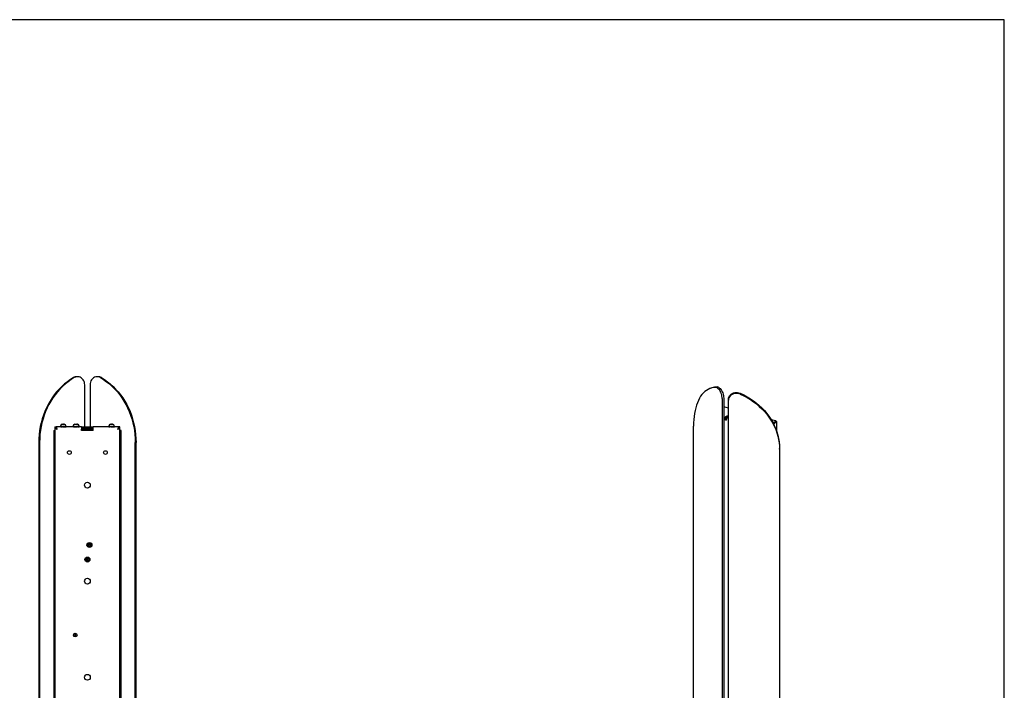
# Model space of a CAD drawing. Header units: millimetres. Extents: x -58 to 3222, y 214 to 2510.
# Tile 5 of 5: x 1529 to 3222, y 1356 to 2510. Entities that reach past the tile are written whole.
import ezdxf

# ---------------------------------------------------------------- set-up
doc = ezdxf.new("R2010")
doc.units = ezdxf.units.MM
doc.header["$LTSCALE"] = 8
doc.layers.add('SCHIZZI', color=9, linetype='Continuous')

msp = doc.modelspace()

# ---------------------------------------------------------------- linework, layer by layer
for p, q in [((1628.26, 1895.97), (1626.85, 1895.97)), ((1640.62, 1809.39), (1640.62, 1881.97)), ((1649.68, 1881.97), (1649.68, 1809.39)), ((1663.45, 1895.97), (1662.04, 1895.97)), ((2719.08, 1876.74), (2716.6, 1875.87)), ((2736.89, 1858.15), (2736.89, 853.4)), ((2739.37, 1859.02), (2739.37, 854.27)), ((2747.38, 852.1), (2747.38, 1856.84)), ((2747.39, 850.55), (2747.39, 1855.3)), ((2747.38, 1841.95), (2739.37, 1844.13)), ((1623.4, 1814.27), (1623.46, 1814.27)), ((1623.46, 1814.27), (1623.43, 1814.27)), ((1623.43, 1814.27), (1623.52, 1814.27)), ((1623.52, 1814.27), (1623.46, 1814.27)), ((1623.52, 1814.27), (1625.02, 1814.27)), ((1625.02, 1814.27), (1625.11, 1814.27)), ((1625.22, 1814.27), (1625.02, 1814.27)), ((1625.11, 1814.27), (1625.22, 1814.27)), ((1625.22, 1814.27), (1627.2, 1814.27)), ((1627.2, 1814.27), (1627.32, 1814.27)), ((1627.35, 1814.27), (1627.2, 1814.27)), ((1627.32, 1814.27), (1627.35, 1814.27)), ((1627.35, 1814.27), (1627.9, 1814.27)), ((2745.34, 1826.2), (2739.37, 1820.38)), ((2742.49, 1825.13), (2739.37, 1822.09)), ((2741.09, 1825.48), (2742.49, 1826.85)), ((2741.09, 1823.76), (2742.49, 1825.13)), ((2741.11, 1822.08), (2743.81, 1821.34)), ((2743.82, 1821.92), (2741.58, 1822.53)), ((2743.61, 1824.52), (2743.61, 1821.98)), ((2743.81, 1821.77), (2743.81, 1821.34)), ((2744.08, 1824.97), (2744.08, 1823.23)), ((2744.75, 1824.4), (2746.6, 1826.21)), ((2828.82, 1819.82), (2821.11, 1821.92)), ((2824.67, 1815.58), (2828.4, 1819.22)), ((2828.49, 1819.19), (2824.71, 1815.5)), ((2830.26, 1818.71), (2825.46, 1814.02)), ((2828.4, 1819.22), (2828.4, 1818.99)), ((2830.26, 1818.71), (2828.49, 1819.19)), ((2830.63, 1818.64), (2829.94, 1818.8)), ((2830.26, 1818.71), (2830.53, 1818.66)), ((2830.71, 1818.63), (2830.67, 1818.61)), ((2830.72, 1801.12), (2830.72, 1818.62)), ((1587.15, 1803.39), (1587.15, 788.39)), ((1587.15, 1803.39), (1589.15, 1803.39)), ((1589.15, 1809.39), (1589.15, 782.39)), ((1589.15, 1809.39), (1591.15, 1809.39)), ((1591.25, 1809.39), (1591.25, 1808.73)), ((1635.15, 1809.39), (1591.25, 1809.39)), ((1598.44, 1809.89), (1598.39, 1810.27)), ((1598.79, 1809.89), (1598.44, 1809.89)), ((1598.62, 1809.78), (1598.61, 1809.39)), ((1598.72, 1809.78), (1598.62, 1809.78)), ((1598.74, 1810.43), (1598.67, 1810.43)), ((1598.67, 1810.41), (1598.68, 1810.39)), ((1598.7, 1809.8), (1598.72, 1809.78)), ((1598.72, 1809.78), (1598.72, 1809.39)), ((1599.17, 1809.78), (1598.72, 1809.78)), ((1599.33, 1810.43), (1598.74, 1810.43)), ((1599.08, 1809.91), (1598.79, 1809.89)), ((1599.15, 1811.24), (1599.15, 1810.43)), ((1599.26, 1809.89), (1599.19, 1810.27)), ((1599.5, 1809.89), (1599.26, 1809.89)), ((1599.5, 1809.89), (1600.03, 1809.93)), ((1599.79, 1809.78), (1599.8, 1809.39)), ((1600.59, 1809.78), (1599.79, 1809.78)), ((1600.31, 1810.43), (1599.99, 1810.43)), ((1600.68, 1809.74), (1600.69, 1809.39)), ((1600.79, 1810.24), (1600.87, 1810.24)), ((1600.96, 1809.89), (1600.86, 1810.27)), ((1601.04, 1809.89), (1600.96, 1809.89)), ((1601.04, 1809.89), (1601.35, 1809.93)), ((1601.63, 1809.78), (1601.65, 1809.39)), ((1602.17, 1809.78), (1601.63, 1809.78)), ((1601.96, 1810.43), (1601.85, 1810.43)), ((1602.18, 1809.74), (1602.59, 1809.74)), ((1602.24, 1809.74), (1602.26, 1809.39)), ((1602.73, 1810.24), (1602.85, 1810.24)), ((1602.88, 1810.12), (1602.85, 1810.24)), ((1602.88, 1810.27), (1603.09, 1810.27)), ((1602.88, 1810.12), (1603.09, 1809.89)), ((1603.18, 1809.89), (1603.09, 1810.27)), ((1603.09, 1809.89), (1603.18, 1809.89)), ((1603.87, 1809.78), (1603.9, 1809.39)), ((1604.05, 1809.78), (1603.87, 1809.78)), ((1604.06, 1810.43), (1603.93, 1810.43)), ((1604.05, 1809.74), (1604.63, 1809.74)), ((1604.07, 1809.74), (1604.1, 1809.39)), ((1604.79, 1810.24), (1604.89, 1810.24)), ((1604.88, 1810.27), (1605.43, 1810.27)), ((1605.27, 1809.89), (1605.5, 1809.89)), ((1605.5, 1809.89), (1605.43, 1810.27)), ((1606.2, 1810.43), (1605.85, 1810.43)), ((1605.85, 1809.78), (1606.07, 1809.78)), ((1606.07, 1809.78), (1606.09, 1809.39)), ((1606.1, 1809.74), (1606.33, 1809.74)), ((1606.15, 1809.39), (1606.15, 1809.74)), ((1606.7, 1810.27), (1607.41, 1810.27)), ((1607.16, 1809.89), (1607.45, 1809.89)), ((1607.21, 1809.78), (1607.78, 1809.78)), ((1607.83, 1810.43), (1607.34, 1810.43)), ((1607.45, 1809.89), (1607.41, 1810.27)), ((1607.78, 1809.78), (1607.8, 1809.39)), ((1608.63, 1810.43), (1608.09, 1810.43)), ((1608.1, 1810.27), (1608.65, 1810.27)), ((1608.15, 1810.43), (1608.15, 1811.24)), ((1608.34, 1809.89), (1608.65, 1809.89)), ((1608.52, 1809.78), (1608.68, 1809.78)), ((1608.65, 1809.89), (1608.65, 1810.27)), ((1608.65, 1810.27), (1608.9, 1810.27)), ((1608.65, 1809.89), (1608.86, 1809.89)), ((1608.68, 1809.78), (1608.69, 1809.39)), ((1608.86, 1809.89), (1608.9, 1810.27)), ((1620.44, 1809.89), (1620.39, 1810.27)), ((1620.4, 1811.27), (1620.4, 1810.27)), ((1620.43, 1810.27), (1627.83, 1810.27)), ((1620.79, 1809.89), (1620.44, 1809.89)), ((1620.62, 1809.78), (1620.61, 1809.39)), ((1620.71, 1809.78), (1620.62, 1809.78)), ((1620.7, 1809.8), (1620.71, 1809.78)), ((1620.71, 1809.78), (1620.71, 1809.39)), ((1621.16, 1809.78), (1620.71, 1809.78)), ((1621.07, 1809.91), (1620.79, 1809.89)), ((1621.25, 1809.89), (1621.17, 1810.27)), ((1621.49, 1809.89), (1621.25, 1809.89)), ((1621.49, 1809.89), (1622.02, 1809.93)), ((1621.77, 1809.78), (1621.79, 1809.39)), ((1622.58, 1809.78), (1621.77, 1809.78)), ((1622.67, 1809.74), (1622.68, 1809.39)), ((1622.93, 1809.89), (1622.84, 1810.27)), ((1622.9, 1809.5), (1622.9, 1809.39)), ((1623.01, 1809.89), (1622.93, 1809.89)), ((1623.01, 1809.89), (1623.33, 1809.93)), ((1623.61, 1809.78), (1623.63, 1809.39)), ((1624.15, 1809.78), (1623.61, 1809.78)), ((1624.16, 1809.74), (1624.57, 1809.74)), ((1624.22, 1809.74), (1624.24, 1809.39)), ((1624.71, 1810.24), (1624.83, 1810.24)), ((1624.86, 1810.12), (1624.82, 1810.27)), ((1624.86, 1810.12), (1625.06, 1809.89)), ((1625.05, 1810.27), (1625.06, 1810.27)), ((1625.16, 1809.89), (1625.06, 1810.27)), ((1625.06, 1809.89), (1625.16, 1809.89)), ((1625.84, 1809.78), (1625.87, 1809.39)), ((1626.03, 1809.78), (1625.84, 1809.78)), ((1626.03, 1809.74), (1626.61, 1809.74)), ((1626.05, 1809.74), (1626.07, 1809.39)), ((1626.77, 1810.23), (1626.76, 1810.27)), ((1627.25, 1809.89), (1627.48, 1809.89)), ((1627.37, 1810.27), (1627.4, 1810.27)), ((1627.48, 1809.89), (1627.4, 1810.27)), ((1627.83, 1810.27), (1630.6, 1810.27)), ((1627.83, 1809.78), (1628.04, 1809.78)), ((1628.04, 1809.78), (1628.07, 1809.39)), ((1628.05, 1809.74), (1628.31, 1809.74)), ((1628.4, 1809.39), (1628.4, 1809.51)), ((1629.14, 1809.89), (1629.43, 1809.89)), ((1629.19, 1809.78), (1629.77, 1809.78)), ((1629.35, 1810.27), (1629.39, 1810.27)), ((1629.43, 1809.89), (1629.39, 1810.27)), ((1629.77, 1809.78), (1629.79, 1809.39)), ((1630.34, 1809.89), (1630.64, 1809.89)), ((1630.51, 1809.78), (1630.68, 1809.78)), ((1630.6, 1810.27), (1630.65, 1810.27)), ((1630.64, 1809.89), (1630.65, 1810.27)), ((1630.64, 1809.89), (1630.86, 1809.89)), ((1630.65, 1810.27), (1630.9, 1810.27)), ((1630.68, 1809.78), (1630.69, 1809.39)), ((1630.86, 1809.89), (1630.91, 1810.27)), ((1630.9, 1810.27), (1630.9, 1811.27)), ((1630.9, 1810.27), (1630.91, 1810.27)), ((1635.15, 1809.39), (1635.15, 1805.39)), ((1635.15, 1809.39), (1655.15, 1809.39)), ((1655.15, 1807.39), (1635.15, 1807.39)), ((1655.15, 1805.89), (1635.15, 1805.89)), ((1635.15, 1803.39), (1635.15, 1805.39)), ((1655.15, 1804.89), (1635.15, 1804.89)), ((1655.15, 1803.39), (1635.15, 1803.39)), ((1640.62, 1805.89), (1640.62, 1807.39)), ((1649.68, 1807.39), (1649.68, 1805.89)), ((1655.15, 1805.39), (1655.15, 1809.39)), ((1699.05, 1809.39), (1655.15, 1809.39)), ((1655.15, 1803.39), (1655.15, 1805.39)), ((1681.39, 1809.89), (1681.36, 1810.27)), ((1681.77, 1809.89), (1681.39, 1809.89)), ((1681.58, 1809.78), (1681.57, 1809.39)), ((1681.92, 1809.78), (1681.58, 1809.78)), ((1682.2, 1810.43), (1681.69, 1810.43)), ((1681.77, 1809.89), (1681.9, 1809.9)), ((1681.9, 1809.89), (1681.83, 1810.27)), ((1682.18, 1809.89), (1681.9, 1809.89)), ((1682.15, 1811.24), (1682.15, 1810.43)), ((1682.18, 1809.89), (1682.75, 1809.93)), ((1682.36, 1809.78), (1682.37, 1809.39)), ((1683.21, 1809.78), (1682.36, 1809.78)), ((1682.93, 1810.43), (1682.54, 1810.43)), ((1683.35, 1809.89), (1683.26, 1810.27)), ((1683.49, 1809.89), (1683.35, 1809.89)), ((1683.49, 1809.89), (1683.88, 1809.93)), ((1684, 1809.78), (1684.01, 1809.39)), ((1684.63, 1809.78), (1684, 1809.78)), ((1684.39, 1810.43), (1684.21, 1810.43)), ((1684.64, 1809.74), (1684.88, 1809.74)), ((1684.71, 1809.74), (1684.72, 1809.39)), ((1685.16, 1810.24), (1685.26, 1810.24)), ((1685.29, 1810.12), (1685.26, 1810.24)), ((1685.27, 1810.27), (1685.36, 1810.27)), ((1685.29, 1810.12), (1685.42, 1809.89)), ((1685.46, 1809.89), (1685.36, 1810.27)), ((1685.42, 1809.89), (1685.46, 1809.89)), ((1686.16, 1809.78), (1686.18, 1809.39)), ((1686.46, 1809.78), (1686.16, 1809.78)), ((1686.36, 1810.43), (1686.3, 1810.43)), ((1686.46, 1809.74), (1687.05, 1809.74)), ((1686.49, 1809.74), (1686.52, 1809.39)), ((1687.04, 1810.24), (1687.2, 1810.24)), ((1687.21, 1810.17), (1687.2, 1810.24)), ((1687.26, 1810.27), (1687.72, 1810.27)), ((1687.6, 1809.89), (1687.8, 1809.89)), ((1687.8, 1809.89), (1687.72, 1810.27)), ((1688.57, 1810.43), (1688.29, 1810.43)), ((1688.32, 1809.78), (1688.41, 1809.78)), ((1688.41, 1809.78), (1688.44, 1809.39)), ((1688.42, 1809.74), (1688.84, 1809.74)), ((1689.14, 1810.27), (1689.86, 1810.27)), ((1689.15, 1809.39), (1689.15, 1809.45)), ((1689.63, 1809.89), (1689.91, 1809.89)), ((1689.85, 1809.78), (1690.32, 1809.78)), ((1689.91, 1809.89), (1689.86, 1810.27)), ((1690.4, 1810.43), (1689.94, 1810.43)), ((1690.32, 1809.78), (1690.35, 1809.39)), ((1690.75, 1810.27), (1691.37, 1810.27)), ((1691.61, 1810.43), (1690.95, 1810.43)), ((1691.07, 1809.89), (1691.38, 1809.89)), ((1691.15, 1810.43), (1691.15, 1811.24)), ((1691.38, 1809.89), (1691.37, 1810.27)), ((1691.5, 1809.78), (1691.52, 1809.39)), ((1691.51, 1810.27), (1691.94, 1810.27)), ((1691.53, 1809.89), (1691.91, 1809.89)), ((1691.72, 1809.78), (1691.73, 1809.39)), ((1691.91, 1809.89), (1691.94, 1810.27)), ((1699.05, 1809.39), (1699.05, 1808.73)), ((1701.15, 1809.39), (1699.15, 1809.39)), ((1701.15, 782.39), (1701.15, 1809.39)), ((1703.15, 1803.39), (1701.15, 1803.39)), ((1703.15, 788.39), (1703.15, 1803.39)), ((2687.45, 975.83), (2687.45, 1810.71)), ((1561.51, 1782.89), (1561.51, 808.89)), ((1562.92, 1782.89), (1562.92, 808.89)), ((1727.38, 808.89), (1727.38, 1782.89)), ((1728.79, 808.89), (1728.79, 1782.89)), ((2835.39, 1771.07), (2835.38, 1772.62)), ((2835.39, 1770.51), (2835.39, 935.63)), ((1649.12, 1608.6), (1648.18, 1608.6)), ((1648.18, 1608.6), (1648.18, 1606.66)), ((1649.12, 1606.66), (1649.12, 1608.6)), ((1648.18, 1606.66), (1646.23, 1606.66)), ((1646.23, 1606.66), (1646.23, 1605.71)), ((1646.23, 1605.71), (1648.18, 1605.71)), ((1648.18, 1605.71), (1648.18, 1603.77)), ((1648.18, 1603.77), (1649.12, 1603.77)), ((1651.06, 1606.66), (1649.12, 1606.66)), ((1649.12, 1603.77), (1649.12, 1605.71)), ((1649.12, 1605.71), (1651.06, 1605.71)), ((1651.06, 1605.71), (1651.06, 1606.66)), ((1644.71, 1582.25), (1644, 1581.34)), ((1644, 1581.34), (1644.45, 1580.27)), ((1644.45, 1580.27), (1645.59, 1580.12)), ((1645.85, 1582.1), (1644.71, 1582.25)), ((1645.59, 1580.12), (1646.29, 1581.03)), ((1646.29, 1581.03), (1645.85, 1582.1)), ((1624.15, 1452.34), (1623.15, 1451.76)), ((1623.15, 1451.76), (1623.15, 1450.61)), ((1623.15, 1450.61), (1624.15, 1450.03)), ((1625.15, 1451.76), (1624.15, 1452.34)), ((1624.15, 1450.03), (1625.15, 1450.61)), ((1625.15, 1450.61), (1625.15, 1451.76))]:
    msp.add_line(p, q)
at = {"flags": 128}
for points in [[(1621.12, 1894.38), (1615.84, 1891.04), (1610.73, 1887.38), (1605.8, 1883.41), (1601.07, 1879.15), (1596.55, 1874.59), (1592.26, 1869.77), (1588.2, 1864.69), (1584.39, 1859.37), (1580.85, 1853.82), (1577.58, 1848.06), (1574.59, 1842.1), (1571.89, 1835.97), (1569.48, 1829.69), (1567.39, 1823.26), (1565.6, 1816.72), (1564.14, 1810.07), (1562.99, 1803.35), (1562.17, 1796.56), (1561.68, 1789.73), (1561.51, 1782.89)], [(1622.53, 1894.38), (1617.25, 1891.04), (1612.14, 1887.38), (1607.21, 1883.41), (1602.48, 1879.15), (1597.96, 1874.59), (1593.66, 1869.77), (1589.61, 1864.69), (1585.8, 1859.37), (1582.26, 1853.82), (1578.99, 1848.06), (1576, 1842.1), (1573.29, 1835.97), (1570.89, 1829.69), (1568.8, 1823.26), (1567.01, 1816.72), (1565.55, 1810.07), (1564.4, 1803.35), (1563.58, 1796.56), (1563.09, 1789.73), (1562.92, 1782.89)], [(1640.62, 1881.97), (1640.44, 1884.36), (1639.9, 1886.67), (1639.03, 1888.85), (1637.84, 1890.82), (1636.37, 1892.54), (1634.66, 1893.95), (1632.77, 1895.01), (1630.74, 1895.69), (1628.65, 1895.97), (1626.54, 1895.84), (1624.48, 1895.3), (1622.53, 1894.38)], [(1667.77, 1894.38), (1665.82, 1895.3), (1663.76, 1895.84), (1661.65, 1895.97), (1659.55, 1895.69), (1657.53, 1895.01), (1655.64, 1893.95), (1653.93, 1892.54), (1652.46, 1890.82), (1651.27, 1888.85), (1650.39, 1886.67), (1649.86, 1884.36), (1649.68, 1881.97)], [(1667.77, 1894.38), (1673.05, 1891.04), (1678.16, 1887.38), (1683.09, 1883.41), (1687.82, 1879.15), (1692.34, 1874.59), (1696.64, 1869.77), (1700.69, 1864.69), (1704.5, 1859.37), (1708.04, 1853.82), (1711.31, 1848.06), (1714.3, 1842.1), (1717, 1835.97), (1719.41, 1829.69), (1721.5, 1823.26), (1723.29, 1816.72), (1724.75, 1810.07), (1725.9, 1803.35), (1726.72, 1796.56), (1727.21, 1789.73), (1727.38, 1782.89)], [(1669.18, 1894.38), (1674.46, 1891.04), (1679.57, 1887.38), (1684.5, 1883.41), (1689.23, 1879.15), (1693.75, 1874.59), (1698.04, 1869.77), (1702.1, 1864.69), (1705.91, 1859.37), (1709.45, 1853.82), (1712.72, 1848.06), (1715.71, 1842.1), (1718.41, 1835.97), (1720.81, 1829.69), (1722.91, 1823.26), (1724.69, 1816.72), (1726.16, 1810.07), (1727.31, 1803.35), (1728.13, 1796.56), (1728.62, 1789.73), (1728.79, 1782.89)], [(2725.38, 1877.52), (2722.02, 1877.2), (2718.77, 1876.53), (2715.63, 1875.51), (2712.62, 1874.14), (2709.75, 1872.42), (2707.01, 1870.35), (2704.43, 1867.96), (2702.01, 1865.23), (2699.76, 1862.18), (2697.68, 1858.82), (2695.77, 1855.16), (2694.05, 1851.21), (2692.53, 1846.98), (2691.19, 1842.49), (2690.06, 1837.74), (2689.12, 1832.75), (2688.4, 1827.54), (2687.87, 1822.12), (2687.56, 1816.5), (2687.45, 1810.71)], [(2736.89, 1858.15), (2736.78, 1860.28), (2736.44, 1862.52), (2735.88, 1864.81), (2735.12, 1867.08), (2734.19, 1869.26), (2733.1, 1871.29), (2731.9, 1873.12), (2730.61, 1874.67), (2729.27, 1875.93), (2727.93, 1876.83), (2726.62, 1877.37), (2725.38, 1877.52)], [(2727.86, 1878.38), (2729.1, 1878.24), (2730.41, 1877.7), (2731.76, 1876.79), (2733.09, 1875.54), (2734.38, 1873.98), (2735.58, 1872.16), (2736.67, 1870.13), (2737.6, 1867.95), (2738.36, 1865.68), (2738.92, 1863.39), (2739.26, 1861.15), (2739.37, 1859.02)], [(2747.38, 1856.84), (2747.59, 1858.89), (2748.19, 1860.87), (2749.19, 1862.74), (2750.53, 1864.43), (2752.2, 1865.91), (2754.13, 1867.12), (2756.28, 1868.03), (2758.57, 1868.62), (2760.95, 1868.86), (2763.33, 1868.75), (2765.66, 1868.3), (2767.87, 1867.51)], [(2767.88, 1865.97), (2765.67, 1866.75), (2763.34, 1867.21), (2760.95, 1867.32), (2758.58, 1867.07), (2756.29, 1866.49), (2754.14, 1865.57), (2752.21, 1864.36), (2750.54, 1862.89), (2749.2, 1861.19), (2748.2, 1859.33), (2747.6, 1857.34), (2747.39, 1855.3)], [(2767.87, 1867.51), (2773.85, 1864.66), (2779.64, 1861.53), (2785.23, 1858.14), (2790.58, 1854.49), (2795.7, 1850.6), (2800.57, 1846.47), (2805.16, 1842.12), (2809.47, 1837.57), (2813.48, 1832.82), (2817.19, 1827.88), (2820.58, 1822.79), (2823.63, 1817.54), (2826.35, 1812.15), (2828.73, 1806.65), (2830.75, 1801.04), (2832.41, 1795.35), (2833.71, 1789.59), (2834.64, 1783.77), (2835.2, 1777.92), (2835.38, 1772.62)], [(2767.88, 1865.97), (2773.86, 1863.11), (2779.65, 1859.99), (2785.24, 1856.59), (2790.59, 1852.95), (2795.71, 1849.05), (2800.58, 1844.93), (2805.17, 1840.58), (2809.48, 1836.02), (2813.49, 1831.27), (2817.2, 1826.34), (2820.59, 1821.24), (2823.64, 1815.99), (2826.36, 1810.61), (2828.74, 1805.11), (2830.76, 1799.5), (2832.42, 1793.81), (2833.72, 1788.04), (2834.65, 1782.23), (2835.21, 1776.38), (2835.39, 1770.51)], [(2739.37, 1824.39), (2740.33, 1824.89), (2741.09, 1825.48)], [(2741.09, 1823.76), (2740.33, 1823.17), (2739.37, 1822.68)], [(1600.03, 1809.93), (1600.03, 1809.93), (1600.03, 1809.93)], [(1601.36, 1809.93), (1601.35, 1809.93), (1601.35, 1809.93)], [(1622.02, 1809.93), (1622.02, 1809.93), (1622.02, 1809.93)], [(1623.34, 1809.93), (1623.34, 1809.93), (1623.33, 1809.93)], [(1682.76, 1809.93), (1682.75, 1809.93), (1682.75, 1809.93)], [(1683.88, 1809.93), (1683.88, 1809.93), (1683.88, 1809.93)]]:
    msp.add_lwpolyline(points, dxfattribs=at)
for centre, radius in [((1614.15, 1765.39), 3.2), ((1676.15, 1765.39), 3.2), ((1645.15, 1709.39), 5), ((1648.65, 1606.19), 4.25), ((1648.65, 1606.19), 3.5), ((1645.15, 1581.19), 4.25), ((1645.15, 1581.19), 3), ((1645.15, 1543.99), 5), ((1624.15, 1451.19), 3.15), ((1624.15, 1451.19), 3), ((1645.15, 1378.59), 5)]:
    msp.add_circle(centre, radius)
for centre, radius, start, end in [((1626.89, 1884.76), 11.21, 90.17278, 120.9274), ((1663.41, 1884.76), 11.21, 59.0726, 89.82722), ((2728.95, 1848.37), 30.04, 92.07, 109.17727), ((1602.15, 1811.24), 3, 94.75438, 180), ((1605.15, 1811.24), 3, 0, 85.23349), ((1623.4, 1811.27), 3, 90, 180), ((1627.9, 1811.27), 3, 0, 90), ((1685.15, 1811.24), 3, 94.75438, 180), ((1688.15, 1811.24), 3, 0, 85.23349), ((2746.02, 1821.89), 6.08, 77.02131, 125.51169), ((2746.02, 1820.18), 6.08, 77.02131, 125.51169), ((2747.9, 1821.79), 4.09, 140.51294, 180.34344)]:
    msp.add_arc(centre, radius, start, end)
for centre, major_axis, ratio, start_param, end_param in [((1603.65, 1828.77), (-3.39, 65.15), 0.039373, 1.8643706, 1.8651593), ((1603.65, 1828.77), (-4.16, 65.15), 0.012985, 1.8655883, 1.866377), ((1625.65, 1828.77), (-3.38, 65.15), 0.0396458, 1.8643646, 1.8651533), ((1625.65, 1828.77), (-4.16, 65.15), 0.0133199, 1.8655678, 1.8663565), ((1686.65, 1828.77), (-3, 65.15), 0.0462274, 1.8642907, 1.8650795), ((1686.65, 1828.77), (-4.01, 65.15), 0.0217282, 1.8650819, 1.8658707)]:
    msp.add_ellipse(centre, major_axis=major_axis, ratio=ratio, start_param=start_param, end_param=end_param)
for points, knots in [([(1601.79, 1814.19), (1601.92, 1814.2), (1602.18, 1814.22), (1602.58, 1814.23), (1602.97, 1814.22), (1603.23, 1814.2), (1603.36, 1814.19)], [0, 0, 0, 0, 0.2490448, 0.498608, 0.749136, 1, 1, 1, 1]), ([(1601.9, 1814.22), (1601.89, 1814.22), (1601.85, 1814.22), (1601.82, 1814.2), (1601.79, 1814.19)], [0, 0, 0, 0, 0.33206963, 1, 1, 1, 1]), ([(1603.65, 1814.21), (1603.59, 1814.21), (1603.38, 1814.23), (1603.09, 1814.23), (1602.85, 1814.22), (1602.77, 1814.22)], [0, 0, 0, 0, 0.20236256, 0.73222887, 1, 1, 1, 1]), ([(1603.36, 1814.19), (1603.52, 1814.2), (1603.83, 1814.22), (1604.29, 1814.23), (1604.76, 1814.22), (1605.07, 1814.2), (1605.22, 1814.19)], [0, 0, 0, 0, 0.2490448, 0.498608, 0.749136, 1, 1, 1, 1]), ([(1605.27, 1814.21), (1605.22, 1814.21), (1605.03, 1814.23), (1604.79, 1814.23), (1604.59, 1814.22), (1604.52, 1814.22)], [0, 0, 0, 0, 0.2023626, 0.7322289, 1, 1, 1, 1]), ([(1605.22, 1814.19), (1605.24, 1814.2), (1605.29, 1814.22), (1605.35, 1814.23), (1605.39, 1814.22), (1605.4, 1814.22)], [0, 0, 0, 0, 0.3987586, 0.7983475, 1, 1, 1, 1]), ([(1684.79, 1814.19), (1684.92, 1814.2), (1685.18, 1814.22), (1685.58, 1814.23), (1685.97, 1814.22), (1686.23, 1814.2), (1686.36, 1814.19)], [0, 0, 0, 0, 0.2490448, 0.498608, 0.749136, 1, 1, 1, 1]), ([(1684.9, 1814.22), (1684.89, 1814.22), (1684.85, 1814.22), (1684.82, 1814.2), (1684.79, 1814.19)], [0, 0, 0, 0, 0.3320696, 1, 1, 1, 1]), ([(1686.65, 1814.21), (1686.59, 1814.21), (1686.38, 1814.23), (1686.09, 1814.23), (1685.85, 1814.22), (1685.77, 1814.22)], [0, 0, 0, 0, 0.20236256, 0.73222887, 1, 1, 1, 1]), ([(1686.36, 1814.19), (1686.52, 1814.2), (1686.83, 1814.22), (1687.29, 1814.23), (1687.76, 1814.22), (1688.07, 1814.2), (1688.22, 1814.19)], [0, 0, 0, 0, 0.2490448, 0.498608, 0.749136, 1, 1, 1, 1]), ([(1688.27, 1814.21), (1688.22, 1814.21), (1688.03, 1814.23), (1687.79, 1814.23), (1687.59, 1814.22), (1687.52, 1814.22)], [0, 0, 0, 0, 0.2023626, 0.7322289, 1, 1, 1, 1]), ([(1688.22, 1814.19), (1688.24, 1814.2), (1688.29, 1814.22), (1688.35, 1814.23), (1688.39, 1814.22), (1688.4, 1814.22)], [0, 0, 0, 0, 0.3987586, 0.7983475, 1, 1, 1, 1]), ([(2828.86, 1819.09), (2828.88, 1819.31), (2828.94, 1819.75), (2828.79, 1819.89), (2828.58, 1819.65), (2828.45, 1819.32), (2828.4, 1819.22)], [0, 0, 0, 0, 0.2694095, 0.5667255, 0.8640413, 1, 1, 1, 1]), ([(1593.15, 1805.39), (1593.01, 1805.86), (1592.72, 1806.79), (1592.3, 1808.03), (1591.87, 1808.94), (1591.52, 1809.34), (1591.31, 1809.37), (1591.25, 1809.39)], [0, 0, 0, 0, 0.2243241, 0.4486838, 0.6730436, 0.8974033, 1, 1, 1, 1]), ([(1593.15, 1805.39), (1592.97, 1805.67), (1592.64, 1806.22), (1592.25, 1806.79), (1592.04, 1806.95), (1591.99, 1806.99)], [0, 0, 0, 0, 0.4561571, 0.8678221, 1, 1, 1, 1]), ([(1598.39, 1810.27), (1598.51, 1810.33), (1598.71, 1810.43), (1599, 1810.44), (1599.13, 1810.3), (1599.19, 1810.23)], [0, 0, 0, 0, 0.442315, 0.7632225, 1, 1, 1, 1]), ([(1599.69, 1809.4), (1599.61, 1809.4), (1599.46, 1809.39), (1599.27, 1809.6), (1599.15, 1809.85), (1599.02, 1809.99), (1598.88, 1810.04), (1598.68, 1810.01), (1598.53, 1809.93), (1598.44, 1809.89)], [0, 0, 0, 0, 0.1782536, 0.3377933, 0.4676605, 0.5483555, 0.6499307, 0.7934239, 1, 1, 1, 1]), ([(1598.71, 1809.4), (1598.71, 1809.4), (1598.7, 1809.39), (1598.69, 1809.6), (1598.68, 1809.78), (1598.68, 1809.86)], [0, 0, 0, 0, 0.3811603, 0.7223046, 1, 1, 1, 1]), ([(1599.19, 1810.27), (1599.39, 1810.33), (1599.75, 1810.43), (1600.24, 1810.43), (1600.59, 1810.26), (1600.8, 1810.04), (1600.98, 1809.86), (1601.26, 1809.77), (1601.49, 1809.78), (1601.63, 1809.78)], [0, 0, 0, 0, 0.245761, 0.4240651, 0.5646655, 0.6673843, 0.7409265, 0.831063, 1, 1, 1, 1]), ([(1601.45, 1809.4), (1601.31, 1809.4), (1601.05, 1809.39), (1600.71, 1809.6), (1600.5, 1809.85), (1600.29, 1809.99), (1600.03, 1810.04), (1599.68, 1810.01), (1599.42, 1809.93), (1599.26, 1809.89)], [0, 0, 0, 0, 0.1782536, 0.3377933, 0.4676605, 0.5483555, 0.6499307, 0.7934239, 1, 1, 1, 1]), ([(1599.42, 1809.89), (1599.46, 1809.85), (1599.58, 1809.76), (1599.71, 1809.77), (1599.79, 1809.78)], [0, 0, 0, 0, 0.3413565, 1, 1, 1, 1]), ([(1600.03, 1809.93), (1600.03, 1809.93), (1600.04, 1809.91), (1600.07, 1809.89), (1600.11, 1809.85), (1600.16, 1809.82), (1600.21, 1809.8), (1600.26, 1809.79), (1600.29, 1809.79), (1600.31, 1809.78)], [0, 0, 0, 0, 0.0037423, 0.1694212, 0.338196, 0.5089229, 0.6811015, 0.8564563, 1, 1, 1, 1]), ([(1600.69, 1809.43), (1600.75, 1809.44), (1600.83, 1809.46), (1600.89, 1809.51), (1600.9, 1809.52)], [0, 0, 0, 0, 0.8456109, 1, 1, 1, 1]), ([(1600.86, 1810.27), (1601.11, 1810.33), (1601.55, 1810.43), (1602.16, 1810.43), (1602.59, 1810.26), (1602.85, 1810.04), (1603.07, 1809.86), (1603.42, 1809.77), (1603.69, 1809.78), (1603.87, 1809.78)], [0, 0, 0, 0, 0.245761, 0.4240651, 0.5646655, 0.6673843, 0.7409265, 0.831063, 1, 1, 1, 1]), ([(1603.65, 1809.4), (1603.48, 1809.4), (1603.15, 1809.39), (1602.74, 1809.6), (1602.48, 1809.85), (1602.22, 1809.99), (1601.91, 1810.04), (1601.47, 1810.01), (1601.15, 1809.93), (1600.96, 1809.89)], [0, 0, 0, 0, 0.1782536, 0.3377933, 0.4676605, 0.5483555, 0.6499307, 0.7934239, 1, 1, 1, 1]), ([(1601.36, 1809.93), (1601.39, 1809.94), (1601.47, 1809.96), (1601.59, 1809.98), (1601.71, 1810), (1601.81, 1810.02), (1601.89, 1810.02), (1601.96, 1810.03), (1601.99, 1810.03), (1602, 1810.03)], [0, 0, 0, 0, 0.1777889, 0.3558115, 0.5945663, 0.7146106, 0.8351121, 0.9558183, 1, 1, 1, 1]), ([(1601.78, 1809.78), (1601.75, 1809.79), (1601.68, 1809.8), (1601.56, 1809.82), (1601.44, 1809.87), (1601.38, 1809.92), (1601.36, 1809.94)], [0, 0, 0, 0, 0.1729205, 0.491536, 0.7973236, 1, 1, 1, 1]), ([(1602.88, 1810.13), (1602.86, 1810.15), (1602.81, 1810.18), (1602.76, 1810.22), (1602.73, 1810.24)], [0, 0, 0, 0, 0.3725464, 1, 1, 1, 1]), ([(1603.09, 1810.27), (1603.34, 1810.33), (1603.77, 1810.43), (1604.37, 1810.43), (1604.8, 1810.26), (1605.05, 1810.04), (1605.27, 1809.86), (1605.62, 1809.77), (1605.89, 1809.78), (1606.07, 1809.78)], [0, 0, 0, 0, 0.245761, 0.4240651, 0.5646655, 0.6673843, 0.7409265, 0.831063, 1, 1, 1, 1]), ([(1605.85, 1809.4), (1605.68, 1809.4), (1605.36, 1809.39), (1604.95, 1809.6), (1604.69, 1809.85), (1604.43, 1809.99), (1604.12, 1810.04), (1603.69, 1810.01), (1603.37, 1809.93), (1603.18, 1809.89)], [0, 0, 0, 0, 0.1782536, 0.3377933, 0.4676605, 0.5483555, 0.6499307, 0.7934239, 1, 1, 1, 1]), ([(1603.81, 1809.78), (1603.79, 1809.78), (1603.73, 1809.78), (1603.61, 1809.78), (1603.48, 1809.8), (1603.37, 1809.82), (1603.29, 1809.85), (1603.24, 1809.88), (1603.21, 1809.89)], [0, 0, 0, 0, 0.0915312, 0.2987839, 0.58015, 0.7218189, 0.8484278, 1, 1, 1, 1]), ([(1603.87, 1810.03), (1603.89, 1810.03), (1603.94, 1810.03), (1604.02, 1810.02), (1604.11, 1810.01), (1604.2, 1809.99), (1604.29, 1809.96), (1604.37, 1809.92), (1604.45, 1809.87), (1604.54, 1809.81), (1604.6, 1809.76), (1604.63, 1809.74)], [0, 0, 0, 0, 0.0696032, 0.1782271, 0.288389, 0.3993341, 0.5076962, 0.6172878, 0.7305603, 0.8448411, 1, 1, 1, 1]), ([(1605.6, 1809.39), (1605.5, 1809.39), (1605.27, 1809.38), (1604.89, 1809.48), (1604.68, 1809.65), (1604.56, 1809.74)], [0, 0, 0, 0, 0.2795582, 0.6167803, 1, 1, 1, 1]), ([(1605.43, 1810.27), (1605.63, 1810.33), (1605.97, 1810.43), (1606.44, 1810.43), (1606.78, 1810.26), (1606.98, 1810.04), (1607.16, 1809.86), (1607.43, 1809.77), (1607.64, 1809.78), (1607.78, 1809.78)], [0, 0, 0, 0, 0.245761, 0.4240651, 0.5646655, 0.6673843, 0.7409265, 0.831063, 1, 1, 1, 1]), ([(1607.61, 1809.4), (1607.48, 1809.4), (1607.22, 1809.39), (1606.9, 1809.6), (1606.7, 1809.85), (1606.49, 1809.99), (1606.25, 1810.04), (1605.91, 1810.01), (1605.65, 1809.93), (1605.5, 1809.89)], [0, 0, 0, 0, 0.17825359, 0.33779331, 0.46766046, 0.54835551, 0.64993072, 0.79342392, 1, 1, 1, 1]), ([(1605.93, 1810), (1605.95, 1809.99), (1605.99, 1809.98), (1606.05, 1809.96), (1606.12, 1809.92), (1606.19, 1809.87), (1606.26, 1809.81), (1606.3, 1809.76), (1606.33, 1809.74)], [0, 0, 0, 0, 0.0903567, 0.2544594, 0.4204239, 0.5919629, 0.7650286, 1, 1, 1, 1]), ([(1606.09, 1809.42), (1606.15, 1809.42), (1606.26, 1809.41), (1606.36, 1809.48), (1606.4, 1809.52)], [0, 0, 0, 0, 0.5145598, 1, 1, 1, 1]), ([(1606.97, 1809.39), (1606.89, 1809.39), (1606.7, 1809.38), (1606.41, 1809.48), (1606.24, 1809.65), (1606.15, 1809.74)], [0, 0, 0, 0, 0.2795582, 0.6167803, 1, 1, 1, 1]), ([(1606.72, 1809.39), (1606.77, 1809.38), (1606.84, 1809.37), (1606.9, 1809.41), (1606.92, 1809.43)], [0, 0, 0, 0, 0.7254698, 1, 1, 1, 1]), ([(1607.41, 1810.27), (1607.52, 1810.33), (1607.71, 1810.43), (1607.96, 1810.43), (1608.14, 1810.26), (1608.25, 1810.04), (1608.34, 1809.86), (1608.49, 1809.77), (1608.61, 1809.78), (1608.68, 1809.78)], [0, 0, 0, 0, 0.245761, 0.4240651, 0.5646655, 0.6673843, 0.7409265, 0.831063, 1, 1, 1, 1]), ([(1608.59, 1809.4), (1608.52, 1809.4), (1608.38, 1809.39), (1608.21, 1809.6), (1608.1, 1809.85), (1607.98, 1809.99), (1607.85, 1810.04), (1607.67, 1810.01), (1607.53, 1809.93), (1607.45, 1809.89)], [0, 0, 0, 0, 0.1782536, 0.3377933, 0.4676605, 0.5483555, 0.6499307, 0.7934239, 1, 1, 1, 1]), ([(1608.62, 1809.81), (1608.62, 1809.83), (1608.62, 1809.87), (1608.62, 1809.9), (1608.62, 1809.91)], [0, 0, 0, 0, 0.4272367, 1, 1, 1, 1]), ([(1608.65, 1810.27), (1608.65, 1810.34), (1608.64, 1810.43), (1608.63, 1810.41), (1608.63, 1810.41)], [0, 0, 0, 0, 0.7809869, 1, 1, 1, 1]), ([(1621.67, 1809.4), (1621.59, 1809.4), (1621.44, 1809.39), (1621.25, 1809.6), (1621.14, 1809.85), (1621.01, 1809.99), (1620.87, 1810.04), (1620.67, 1810.01), (1620.52, 1809.93), (1620.44, 1809.89)], [0, 0, 0, 0, 0.1782536, 0.3377933, 0.4676605, 0.5483555, 0.6499307, 0.7934239, 1, 1, 1, 1]), ([(1620.7, 1809.4), (1620.7, 1809.4), (1620.7, 1809.39), (1620.69, 1809.58), (1620.69, 1809.73), (1620.68, 1809.78)], [0, 0, 0, 0, 0.41966385, 0.79526949, 1, 1, 1, 1]), ([(1621.17, 1810.27), (1621.38, 1810.34), (1621.64, 1810.43), (1621.91, 1810.41), (1621.97, 1810.41)], [0, 0, 0, 0, 0.7809869, 1, 1, 1, 1]), ([(1623.43, 1809.4), (1623.29, 1809.4), (1623.03, 1809.39), (1622.69, 1809.6), (1622.48, 1809.85), (1622.27, 1809.99), (1622.02, 1810.04), (1621.67, 1810.01), (1621.4, 1809.93), (1621.25, 1809.89)], [0, 0, 0, 0, 0.1782536, 0.3377933, 0.4676605, 0.5483555, 0.6499307, 0.7934239, 1, 1, 1, 1]), ([(1621.41, 1809.89), (1621.45, 1809.85), (1621.56, 1809.76), (1621.69, 1809.77), (1621.77, 1809.78)], [0, 0, 0, 0, 0.3413565, 1, 1, 1, 1]), ([(1622.02, 1809.93), (1622.02, 1809.93), (1622.03, 1809.91), (1622.06, 1809.89), (1622.1, 1809.85), (1622.15, 1809.82), (1622.2, 1809.8), (1622.25, 1809.79), (1622.28, 1809.79), (1622.29, 1809.78)], [0, 0, 0, 0, 0.00374618, 0.16942448, 0.33819858, 0.50892487, 0.68110274, 0.85645682, 1, 1, 1, 1]), ([(1622.49, 1810.27), (1622.52, 1810.26), (1622.64, 1810.21), (1622.78, 1810.04), (1622.96, 1809.86), (1623.24, 1809.77), (1623.46, 1809.78), (1623.61, 1809.78)], [0, 0, 0, 0, 0.0868758, 0.302331, 0.4565873, 0.6456507, 1, 1, 1, 1]), ([(1622.68, 1809.42), (1622.75, 1809.44), (1622.83, 1809.45), (1622.89, 1809.5), (1622.9, 1809.5)], [0, 0, 0, 0, 0.9334077, 1, 1, 1, 1]), ([(1622.84, 1810.27), (1623.09, 1810.33), (1623.53, 1810.43), (1624.13, 1810.43), (1624.56, 1810.26), (1624.82, 1810.04), (1625.04, 1809.86), (1625.39, 1809.77), (1625.66, 1809.78), (1625.84, 1809.78)], [0, 0, 0, 0, 0.245761, 0.4240651, 0.5646655, 0.6673843, 0.7409265, 0.831063, 1, 1, 1, 1]), ([(1625.63, 1809.4), (1625.45, 1809.4), (1625.13, 1809.39), (1624.71, 1809.6), (1624.46, 1809.85), (1624.19, 1809.99), (1623.88, 1810.04), (1623.45, 1810.01), (1623.12, 1809.93), (1622.93, 1809.89)], [0, 0, 0, 0, 0.1782536, 0.3377933, 0.4676605, 0.5483555, 0.6499307, 0.7934239, 1, 1, 1, 1]), ([(1623.34, 1809.93), (1623.37, 1809.94), (1623.45, 1809.96), (1623.57, 1809.98), (1623.69, 1810), (1623.79, 1810.02), (1623.87, 1810.02), (1623.94, 1810.03), (1623.97, 1810.03), (1623.98, 1810.03)], [0, 0, 0, 0, 0.1777889, 0.3558115, 0.5945663, 0.7146106, 0.8351121, 0.9558183, 1, 1, 1, 1]), ([(1623.76, 1809.78), (1623.73, 1809.79), (1623.66, 1809.8), (1623.54, 1809.82), (1623.42, 1809.87), (1623.36, 1809.92), (1623.34, 1809.94)], [0, 0, 0, 0, 0.1729204, 0.4915355, 0.7973228, 1, 1, 1, 1]), ([(1624.85, 1810.13), (1624.84, 1810.15), (1624.79, 1810.18), (1624.74, 1810.22), (1624.71, 1810.24)], [0, 0, 0, 0, 0.3694496, 1, 1, 1, 1]), ([(1625.06, 1810.27), (1625.31, 1810.33), (1625.75, 1810.43), (1626.35, 1810.43), (1626.77, 1810.26), (1627.03, 1810.04), (1627.25, 1809.86), (1627.59, 1809.77), (1627.87, 1809.78), (1628.04, 1809.78)], [0, 0, 0, 0, 0.245761, 0.4240651, 0.5646655, 0.6673843, 0.7409265, 0.831063, 1, 1, 1, 1]), ([(1627.83, 1809.4), (1627.66, 1809.4), (1627.33, 1809.39), (1626.92, 1809.6), (1626.67, 1809.85), (1626.4, 1809.99), (1626.1, 1810.04), (1625.67, 1810.01), (1625.35, 1809.93), (1625.16, 1809.89)], [0, 0, 0, 0, 0.17825359, 0.33779331, 0.46766046, 0.54835551, 0.64993072, 0.79342392, 1, 1, 1, 1]), ([(1625.79, 1809.78), (1625.77, 1809.78), (1625.71, 1809.78), (1625.59, 1809.78), (1625.46, 1809.8), (1625.35, 1809.82), (1625.27, 1809.85), (1625.22, 1809.88), (1625.19, 1809.89)], [0, 0, 0, 0, 0.0912741, 0.2979446, 0.5785205, 0.7197915, 0.8460448, 1, 1, 1, 1]), ([(1625.85, 1810.03), (1625.87, 1810.03), (1625.92, 1810.03), (1626, 1810.02), (1626.09, 1810.01), (1626.18, 1809.99), (1626.27, 1809.96), (1626.35, 1809.92), (1626.43, 1809.87), (1626.52, 1809.81), (1626.58, 1809.76), (1626.61, 1809.74)], [0, 0, 0, 0, 0.0696032, 0.1782271, 0.288389, 0.3993341, 0.5076962, 0.6172878, 0.7305603, 0.8448411, 1, 1, 1, 1]), ([(1627.59, 1809.39), (1627.48, 1809.39), (1627.25, 1809.38), (1626.87, 1809.48), (1626.66, 1809.65), (1626.54, 1809.74)], [0, 0, 0, 0, 0.2795582, 0.6167803, 1, 1, 1, 1]), ([(1627.4, 1810.27), (1627.6, 1810.34), (1627.86, 1810.43), (1628.12, 1810.41), (1628.18, 1810.41)], [0, 0, 0, 0, 0.7809869, 1, 1, 1, 1]), ([(1629.6, 1809.4), (1629.46, 1809.4), (1629.2, 1809.39), (1628.88, 1809.6), (1628.68, 1809.85), (1628.47, 1809.99), (1628.22, 1810.04), (1627.88, 1810.01), (1627.63, 1809.93), (1627.48, 1809.89)], [0, 0, 0, 0, 0.1782536, 0.3377933, 0.4676605, 0.5483555, 0.6499307, 0.7934239, 1, 1, 1, 1]), ([(1627.83, 1809.78), (1627.78, 1809.78), (1627.71, 1809.78), (1627.64, 1809.78), (1627.62, 1809.78)], [0, 0, 0, 0, 0.7036528, 1, 1, 1, 1]), ([(1627.91, 1810), (1627.93, 1809.99), (1627.97, 1809.98), (1628.03, 1809.96), (1628.1, 1809.92), (1628.17, 1809.87), (1628.24, 1809.81), (1628.28, 1809.76), (1628.31, 1809.74)], [0, 0, 0, 0, 0.0953897, 0.2585845, 0.4236307, 0.5942205, 0.7663287, 1, 1, 1, 1]), ([(1628.96, 1809.39), (1628.87, 1809.39), (1628.69, 1809.38), (1628.39, 1809.48), (1628.22, 1809.65), (1628.13, 1809.74)], [0, 0, 0, 0, 0.2795582, 0.6167803, 1, 1, 1, 1]), ([(1628.67, 1810.28), (1628.7, 1810.26), (1628.82, 1810.21), (1628.96, 1810.04), (1629.14, 1809.86), (1629.41, 1809.77), (1629.63, 1809.78), (1629.77, 1809.78)], [0, 0, 0, 0, 0.0963365, 0.3095594, 0.4622175, 0.649322, 1, 1, 1, 1]), ([(1628.73, 1809.39), (1628.78, 1809.38), (1628.85, 1809.37), (1628.91, 1809.41), (1628.92, 1809.42)], [0, 0, 0, 0, 0.7683785, 1, 1, 1, 1]), ([(1629.39, 1810.27), (1629.5, 1810.34), (1629.64, 1810.43), (1629.78, 1810.41), (1629.81, 1810.41)], [0, 0, 0, 0, 0.7809869, 1, 1, 1, 1]), ([(1630.58, 1809.4), (1630.51, 1809.4), (1630.37, 1809.39), (1630.19, 1809.6), (1630.09, 1809.85), (1629.97, 1809.99), (1629.84, 1810.04), (1629.66, 1810.01), (1629.52, 1809.93), (1629.43, 1809.89)], [0, 0, 0, 0, 0.1782536, 0.3377933, 0.4676605, 0.5483555, 0.6499307, 0.7934239, 1, 1, 1, 1]), ([(1630.12, 1810.24), (1630.13, 1810.23), (1630.18, 1810.19), (1630.24, 1810.04), (1630.34, 1809.86), (1630.48, 1809.77), (1630.6, 1809.78), (1630.68, 1809.78)], [0, 0, 0, 0, 0.0306895, 0.259402, 0.4231501, 0.6238469, 1, 1, 1, 1]), ([(1630.62, 1809.81), (1630.62, 1809.83), (1630.62, 1809.87), (1630.62, 1809.9), (1630.62, 1809.91)], [0, 0, 0, 0, 0.3905242, 1, 1, 1, 1]), ([(1681.36, 1810.27), (1681.44, 1810.34), (1681.55, 1810.43), (1681.66, 1810.41), (1681.69, 1810.41)], [0, 0, 0, 0, 0.7809869, 1, 1, 1, 1]), ([(1682.29, 1809.4), (1682.23, 1809.4), (1682.12, 1809.39), (1681.98, 1809.6), (1681.9, 1809.85), (1681.81, 1809.99), (1681.71, 1810.04), (1681.56, 1810.01), (1681.45, 1809.93), (1681.39, 1809.89)], [0, 0, 0, 0, 0.17825359, 0.33779331, 0.46766046, 0.54835551, 0.64993072, 0.79342392, 1, 1, 1, 1]), ([(1681.69, 1810.02), (1681.69, 1809.97), (1681.67, 1809.86), (1681.64, 1809.78), (1681.61, 1809.79), (1681.6, 1809.79)], [0, 0, 0, 0, 0.2723341, 0.6216169, 1, 1, 1, 1]), ([(1681.83, 1810.27), (1682.02, 1810.33), (1682.33, 1810.43), (1682.77, 1810.43), (1683.07, 1810.26), (1683.26, 1810.04), (1683.42, 1809.86), (1683.67, 1809.77), (1683.87, 1809.78), (1684, 1809.78)], [0, 0, 0, 0, 0.24576101, 0.42406508, 0.56466547, 0.66738433, 0.74092647, 0.83106296, 1, 1, 1, 1]), ([(1683.84, 1809.4), (1683.72, 1809.4), (1683.48, 1809.39), (1683.18, 1809.6), (1683, 1809.85), (1682.81, 1809.99), (1682.58, 1810.04), (1682.27, 1810.01), (1682.04, 1809.93), (1681.9, 1809.89)], [0, 0, 0, 0, 0.1782536, 0.3377933, 0.4676605, 0.5483555, 0.6499307, 0.7934239, 1, 1, 1, 1]), ([(1682.06, 1809.96), (1682.07, 1809.93), (1682.11, 1809.85), (1682.21, 1809.77), (1682.3, 1809.78), (1682.36, 1809.78)], [0, 0, 0, 0, 0.1242918, 0.428967, 1, 1, 1, 1]), ([(1682.4, 1809.96), (1682.4, 1809.96), (1682.4, 1809.98), (1682.4, 1810), (1682.41, 1810.01), (1682.42, 1810.02), (1682.43, 1810.03), (1682.44, 1810.03), (1682.44, 1810.03)], [0, 0, 0, 0, 0.0297356, 0.3319211, 0.637056, 0.7903038, 0.9438119, 1, 1, 1, 1]), ([(1683.26, 1810.27), (1683.51, 1810.33), (1683.93, 1810.43), (1684.51, 1810.43), (1684.92, 1810.26), (1685.17, 1810.04), (1685.39, 1809.86), (1685.72, 1809.77), (1685.98, 1809.78), (1686.16, 1809.78)], [0, 0, 0, 0, 0.24576101, 0.42406508, 0.56466547, 0.66738433, 0.74092647, 0.83106296, 1, 1, 1, 1]), ([(1685.63, 1809.42), (1685.57, 1809.42), (1685.37, 1809.42), (1685.07, 1809.6), (1684.82, 1809.84), (1684.57, 1809.99), (1684.27, 1810.04), (1683.85, 1810.01), (1683.54, 1809.93), (1683.35, 1809.89)], [0, 0, 0, 0, 0.0720367, 0.2521981, 0.3988516, 0.4899771, 0.6046816, 0.7667224, 1, 1, 1, 1]), ([(1683.88, 1809.93), (1683.92, 1809.94), (1684.01, 1809.97), (1684.15, 1810), (1684.27, 1810.01), (1684.37, 1810.02), (1684.43, 1810.03), (1684.47, 1810.03), (1684.48, 1810.03)], [0, 0, 0, 0, 0.2370384, 0.4746601, 0.7146011, 0.8351066, 0.9558168, 1, 1, 1, 1]), ([(1684.27, 1809.78), (1684.22, 1809.79), (1684.15, 1809.8), (1684.06, 1809.82), (1683.98, 1809.86), (1683.93, 1809.89), (1683.89, 1809.92), (1683.89, 1809.92)], [0, 0, 0, 0, 0.3367386, 0.5135942, 0.6716493, 0.992575, 1, 1, 1, 1]), ([(1685.28, 1810.15), (1685.27, 1810.16), (1685.24, 1810.19), (1685.19, 1810.22), (1685.16, 1810.24)], [0, 0, 0, 0, 0.2734863, 1, 1, 1, 1]), ([(1685.25, 1810.27), (1685.47, 1810.33), (1685.71, 1810.4), (1685.96, 1810.4), (1685.98, 1810.41)], [0, 0, 0, 0, 0.9101747, 1, 1, 1, 1]), ([(1685.36, 1810.27), (1685.62, 1810.33), (1686.06, 1810.43), (1686.68, 1810.43), (1687.11, 1810.26), (1687.37, 1810.04), (1687.6, 1809.86), (1687.95, 1809.77), (1688.23, 1809.78), (1688.41, 1809.78)], [0, 0, 0, 0, 0.245761, 0.4240651, 0.5646655, 0.6673843, 0.7409265, 0.831063, 1, 1, 1, 1]), ([(1688.19, 1809.4), (1688.02, 1809.4), (1687.69, 1809.39), (1687.27, 1809.6), (1687.01, 1809.85), (1686.74, 1809.99), (1686.42, 1810.04), (1685.98, 1810.01), (1685.65, 1809.93), (1685.46, 1809.89)], [0, 0, 0, 0, 0.1782536, 0.3377933, 0.4676605, 0.5483555, 0.6499307, 0.7934239, 1, 1, 1, 1]), ([(1685.99, 1809.79), (1685.94, 1809.79), (1685.87, 1809.8), (1685.78, 1809.83), (1685.68, 1809.86), (1685.59, 1809.9), (1685.51, 1809.96), (1685.48, 1809.99), (1685.46, 1810)], [0, 0, 0, 0, 0.2576689, 0.3685798, 0.5005238, 0.7684318, 0.9053196, 1, 1, 1, 1]), ([(1686.27, 1810.03), (1686.29, 1810.03), (1686.34, 1810.03), (1686.43, 1810.02), (1686.52, 1810.01), (1686.61, 1809.99), (1686.7, 1809.96), (1686.78, 1809.92), (1686.87, 1809.87), (1686.95, 1809.81), (1687.01, 1809.76), (1687.05, 1809.74)], [0, 0, 0, 0, 0.0696032, 0.1782271, 0.288389, 0.3993341, 0.5076962, 0.6172878, 0.7305603, 0.8448411, 1, 1, 1, 1]), ([(1688.08, 1809.39), (1687.98, 1809.39), (1687.74, 1809.38), (1687.36, 1809.48), (1687.13, 1809.65), (1687.02, 1809.74)], [0, 0, 0, 0, 0.2795582, 0.6167803, 1, 1, 1, 1]), ([(1687.72, 1810.27), (1687.94, 1810.33), (1688.32, 1810.43), (1688.84, 1810.43), (1689.21, 1810.26), (1689.44, 1810.04), (1689.63, 1809.86), (1689.93, 1809.77), (1690.17, 1809.78), (1690.32, 1809.78)], [0, 0, 0, 0, 0.245761, 0.4240651, 0.5646655, 0.6673843, 0.7409265, 0.831063, 1, 1, 1, 1]), ([(1690.13, 1809.4), (1689.99, 1809.4), (1689.7, 1809.39), (1689.34, 1809.6), (1689.12, 1809.85), (1688.89, 1809.99), (1688.62, 1810.04), (1688.25, 1810.01), (1687.97, 1809.93), (1687.8, 1809.89)], [0, 0, 0, 0, 0.1782536, 0.3377933, 0.4676605, 0.5483555, 0.6499307, 0.7934239, 1, 1, 1, 1]), ([(1688.32, 1809.78), (1688.27, 1809.78), (1688.19, 1809.78), (1688.12, 1809.78), (1688.1, 1809.78)], [0, 0, 0, 0, 0.7036528, 1, 1, 1, 1]), ([(1688.37, 1810.01), (1688.37, 1810.01), (1688.4, 1810), (1688.46, 1809.99), (1688.54, 1809.96), (1688.61, 1809.92), (1688.69, 1809.87), (1688.76, 1809.81), (1688.81, 1809.76), (1688.84, 1809.74)], [0, 0, 0, 0, 0.0037489, 0.1590714, 0.3107778, 0.4642053, 0.6227861, 0.7827784, 1, 1, 1, 1]), ([(1689.61, 1809.39), (1689.51, 1809.39), (1689.31, 1809.38), (1688.98, 1809.48), (1688.79, 1809.65), (1688.69, 1809.74)], [0, 0, 0, 0, 0.2795582, 0.6167803, 1, 1, 1, 1]), ([(1689.86, 1810.27), (1690, 1810.33), (1690.24, 1810.43), (1690.57, 1810.43), (1690.8, 1810.26), (1690.94, 1810.04), (1691.07, 1809.86), (1691.26, 1809.77), (1691.41, 1809.78), (1691.5, 1809.78)], [0, 0, 0, 0, 0.245761, 0.4240651, 0.5646655, 0.6673843, 0.7409265, 0.831063, 1, 1, 1, 1]), ([(1691.39, 1809.4), (1691.29, 1809.4), (1691.11, 1809.39), (1690.89, 1809.6), (1690.75, 1809.85), (1690.6, 1809.99), (1690.43, 1810.04), (1690.19, 1810.01), (1690.02, 1809.93), (1689.91, 1809.89)], [0, 0, 0, 0, 0.1782536, 0.3377933, 0.4676605, 0.5483555, 0.6499307, 0.7934239, 1, 1, 1, 1]), ([(1689.97, 1809.97), (1689.98, 1809.97), (1690.01, 1809.95), (1690.05, 1809.92), (1690.1, 1809.87), (1690.14, 1809.83), (1690.16, 1809.8), (1690.17, 1809.78)], [0, 0, 0, 0, 0.11952968, 0.36130114, 0.6111933, 0.86330965, 1, 1, 1, 1]), ([(1690.7, 1809.39), (1690.69, 1809.38), (1690.67, 1809.37), (1690.65, 1809.43), (1690.64, 1809.44)], [0, 0, 0, 0, 0.6237782, 1, 1, 1, 1]), ([(1691.37, 1810.27), (1691.4, 1810.34), (1691.44, 1810.43), (1691.48, 1810.41), (1691.48, 1810.41)], [0, 0, 0, 0, 0.7809869, 1, 1, 1, 1]), ([(1691.7, 1809.4), (1691.68, 1809.4), (1691.64, 1809.39), (1691.59, 1809.6), (1691.56, 1809.85), (1691.53, 1809.99), (1691.49, 1810.04), (1691.44, 1810.01), (1691.4, 1809.93), (1691.38, 1809.89)], [0, 0, 0, 0, 0.1782536, 0.3377933, 0.4676605, 0.5483555, 0.6499307, 0.7934239, 1, 1, 1, 1]), ([(1691.52, 1810.39), (1691.54, 1810.35), (1691.57, 1810.27), (1691.6, 1810.04), (1691.63, 1809.86), (1691.67, 1809.77), (1691.7, 1809.78), (1691.72, 1809.78)], [0, 0, 0, 0, 0.2441255, 0.422477, 0.5501687, 0.7066734, 1, 1, 1, 1]), ([(1691.94, 1810.27), (1691.86, 1810.34), (1691.75, 1810.43), (1691.64, 1810.41), (1691.61, 1810.41)], [0, 0, 0, 0, 0.7809869, 1, 1, 1, 1]), ([(1699.05, 1809.39), (1698.91, 1809.34), (1698.62, 1809.24), (1698.2, 1808.49), (1697.77, 1807.39), (1697.42, 1806.28), (1697.21, 1805.6), (1697.15, 1805.39)], [0, 0, 0, 0, 0.22432476, 0.44868445, 0.67304429, 0.89740392, 1, 1, 1, 1]), ([(1698.31, 1806.99), (1698.22, 1806.91), (1697.97, 1806.69), (1697.59, 1806.1), (1697.29, 1805.61), (1697.15, 1805.39)], [0, 0, 0, 0, 0.2281134, 0.6407723, 1, 1, 1, 1])]:
    msp.add_open_spline(points, degree=3, knots=knots)
for points in [[(1589.15, 1809.39), (1589.21, 1809.05), (1589.33, 1808.39), (1590.25, 1807.39), (1591.58, 1806.39), (1592.63, 1805.72), (1593.15, 1805.39)], [(1591.15, 1809.39), (1591.18, 1809.05), (1591.24, 1808.39), (1591.7, 1807.39), (1592.36, 1806.39), (1592.89, 1805.72), (1593.15, 1805.39)], [(1697.15, 1805.39), (1697.41, 1805.72), (1697.94, 1806.39), (1698.6, 1807.39), (1699.06, 1808.39), (1699.12, 1809.05), (1699.15, 1809.39)], [(1697.15, 1805.39), (1697.67, 1805.72), (1698.72, 1806.39), (1700.04, 1807.39), (1700.97, 1808.39), (1701.09, 1809.05), (1701.15, 1809.39)]]:
    msp.add_open_spline(points, degree=3)
at = {"layer": 'SCHIZZI'}
msp.add_line((3221.77, 2510.45), (-58.08, 2510.45), dxfattribs=at)
at = {"layer": 'SCHIZZI', "color": 7, "true_color": 0xffffff}
msp.add_line((3221.92, 214.45), (3221.77, 2510.45), dxfattribs=at)

doc.saveas('drawing.dxf')
